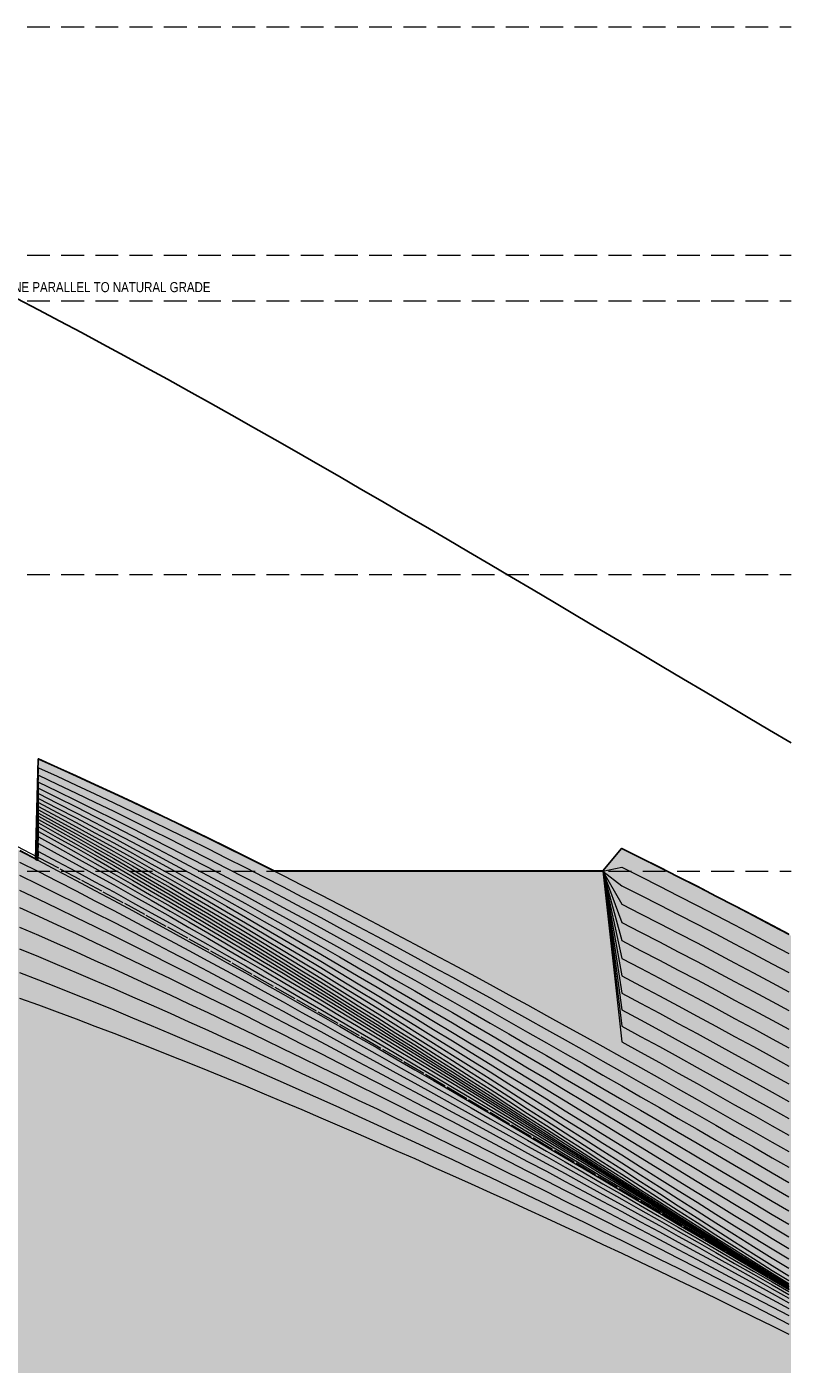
# Model space of a CAD drawing. Header units: inches. Extents: x -103 to 1584, y -3145 to 766.
# Tile 14 of 14: x 1182 to 1584, y 24 to 732. Entities that reach past the tile are written whole.
import ezdxf
from ezdxf.enums import TextEntityAlignment as Align

# ---------------------------------------------------------------- set-up
doc = ezdxf.new("R2010")
doc.units = ezdxf.units.IN
doc.header["$LTSCALE"] = 48
doc.header["$MEASUREMENT"] = 0
doc.linetypes.add('DASHED', pattern=[1.524, 1.27, -0.254])
doc.linetypes.add('HIDDEN', pattern=[0.375, 0.25, -0.125])
for name, color, linetype, lineweight in [('A-ANNO-TEXT', 7, 'CONTINUOUS', 25), ('A-ELEV', 7, 'CONTINUOUS', 25), ('A-HIDN', 8, 'HIDDEN', 18), ('A-HTPL', 1, 'DASHED', 25), ('C-TOPO-MINR', 8, 'CONTINUOUS', 9)]:
    doc.layers.add(name, color=color, linetype=linetype, lineweight=lineweight)
doc.styles.add('JM', font='IBMPlexSansCondensed-Regular.ttf')

msp = doc.modelspace()

# ---------------------------------------------------------------- hatches: boundary and pattern name
at = {"layer": 'C-TOPO-MINR'}
h = msp.add_hatch(dxfattribs=at)
h.set_pattern_fill('AR-SAND', scale=12)
h.paths.add_polyline_path([(0, 117.68), (0, 135.11), (0, 151.51), (0, 166.87), (0, 181.21), (0, 194.54), (0, 206.93), (0, 218.43), (0, 229.12), (0, 239.08), (0, 248.42), (0, 257.23), (0, 265.59), (0, 273.6), (0, 281.35), (0, 288.92), (0, 296.38), (0, 303.8), (0, 311.25), (0, 318.78), (0, 326.45), (0, 334.31), (0, 342.39), (0, 350.73), (0, 359.36), (0, 368.32), (0, 377.62), (0, 387.29), (0, 397.34), (0, 407.78), (0, 418.63), (0, 429.88), (0, 441.53), (0, 453.58), (0, 465.98), (9.9, 469.45), (19.8, 472.88), (29.7, 476.27), (39.6, 479.61), (49.5, 482.91), (59.4, 486.17), (69.3, 489.38), (79.2, 492.53), (89.1, 495.64), (96, 497.77), (96, 456.22), (96, 452.91), (96, 342.41), (99, 344.23), (108.9, 350.17), (118.8, 356.03), (128.7, 361.81), (138.6, 367.51), (148.5, 373.14), (158.4, 378.67), (168.3, 384.12), (178.2, 389.48), (188.1, 394.75), (198, 399.92), (207.9, 405), (212.82, 203.54), (217.8, 206.62), (227.7, 212.68), (237.6, 218.65), (247.5, 224.55), (257.4, 230.37), (267.3, 236.1), (277.2, 241.73), (287.1, 247.28), (297, 252.72), (306.9, 258.06), (316.8, 263.3), (326.7, 268.42), (336.6, 273.43), (346.5, 278.32), (356.4, 283.08), (366.3, 287.72), (376.2, 292.22), (386.1, 296.59), (396, 300.81), (405.9, 304.89), (415.8, 308.82), (425.7, 312.59), (435.6, 316.21), (445.5, 319.67), (455.4, 322.97), (465.3, 326.11), (475.2, 329.09), (485.1, 331.9), (495, 334.55), (504.9, 337.03), (514.8, 339.36), (524.7, 341.53), (534.6, 343.54), (544.5, 345.39), (554.4, 347.09), (564.3, 348.65), (574.2, 350.06), (584.1, 351.32), (594, 352.45), (603.9, 353.44), (613.8, 354.31), (623.7, 355.04), (633.6, 355.65), (643.5, 356.13), (653.4, 356.5), (663.3, 356.75), (673.2, 356.89), (683.1, 356.93), (693, 356.85), (702.9, 356.67), (712.8, 356.39), (722.7, 356.01), (732.6, 355.53), (742.5, 354.95), (752.4, 354.28), (762.3, 353.52), (772.2, 352.67), (782.1, 351.74), (792, 350.71), (801.9, 349.6), (811.8, 348.4), (819.62, 347.39), (821.7, 439.52), (831.6, 436.93), (841.5, 434.26), (851.4, 431.51), (861.3, 428.68), (871.2, 425.77), (881.1, 422.79), (891, 419.73), (900.9, 416.6), (910.8, 413.39), (920.7, 410.1), (930.6, 406.74), (940.5, 403.3), (950.4, 399.78), (960.3, 396.18), (970.2, 392.51), (980.1, 388.76), (990, 384.93), (999.9, 381.03), (1009.8, 377.04), (1019.7, 372.98), (1029.6, 368.85), (1039.5, 364.63), (1049.4, 360.35), (1059.3, 355.99), (1069.2, 351.55), (1079.1, 347.05), (1089, 342.48), (1098.9, 337.85), (1108.8, 333.15), (1118.7, 328.39), (1128.6, 323.57), (1138.5, 318.69), (1148.4, 313.76), (1158.3, 308.77), (1168.2, 303.74), (1176, 299.73), (1176, 316.46), (1176, 318.25), (1176, 320.07), (1177.38, 299.02), (1178.1, 298.65), (1186.5, 294.3), (1188, 346.87), (1197.9, 342.46), (1207.8, 337.99), (1217.7, 333.47), (1227.6, 328.91), (1237.5, 324.28), (1247.4, 319.61), (1257.3, 314.9), (1267.2, 310.13), (1277.1, 305.32), (1287, 300.46), (1296.9, 295.55), (1306.8, 290.61), (1311.98, 288), (1316.7, 288), (1326.6, 288), (1336.5, 288), (1346.4, 288), (1356.3, 288), (1366.2, 288), (1376.1, 288), (1386, 288), (1395.9, 288), (1405.8, 288), (1415.7, 288), (1425.6, 288), (1435.5, 288), (1445.4, 288), (1455.3, 288), (1465.2, 288), (1475.1, 288), (1485, 288), (1494.9, 299.84), (1504.8, 294.92), (1514.7, 289.95), (1524.6, 284.94), (1534.5, 279.89), (1544.4, 274.81), (1554.3, 269.68), (1564.2, 264.51), (1574.1, 259.29), (1584, 254.04), (1584, 244.01), (1584, 233.97), (1584, 223.96), (1584, 214.01), (1584, 204.15), (1584, 194.42), (1584, 184.83), (1584, 175.42), (1584, 166.19), (1584, 157.18), (1584, 148.39), (1584, 139.86), (1584, 131.58), (1584, 123.6), (1584, 115.92), (1584, 108.56), (1584, 101.57), (1584, 94.99), (1584, 88.86), (1584, 83.28), (1584, 78.37), (1584, 74.4), (1584, 71.87), (1584, 70.44), (1584, 69.61), (1584, 69.16), (1584, 68.89), (1584, 68.67), (1584, 68.39), (1584, 67.93), (1584, 67.22), (1584, 66.17), (1584, 64.72), (1584, 62.8), (1584, 60.34), (1584, 57.31), (1584, 53.62), (1584, 49.18), (1584, 43.86), (1584, 24), (0, 24), (0, 38.59), (0, 59.64), (0, 79.88), (0, 99.25)])

# ---------------------------------------------------------------- linework, layer by layer
at = {"layer": 'A-ELEV'}
msp.add_lwpolyline([(1178.16, 298.76), (1186.39, 294.49), (1187.88, 346.87), (1187.88, 346.88), (1187.88, 346.89), (1187.89, 346.91), (1187.89, 346.92), (1187.9, 346.93), (1187.9, 346.94), (1187.91, 346.95), (1187.92, 346.96), (1187.93, 346.96), (1187.94, 346.97), (1187.95, 346.98), (1187.96, 346.98), (1187.97, 346.98), (1187.98, 346.99), (1187.99, 346.99), (1188, 346.99), (1188.01, 346.99), (1188.03, 346.98), (1188.04, 346.98), (1188.05, 346.98), (1197.95, 342.57), (1197.95, 342.57), (1207.85, 338.1), (1207.85, 338.1), (1217.75, 333.58), (1217.75, 333.58), (1227.65, 329.01), (1227.65, 329.01), (1237.55, 324.39), (1237.55, 324.39), (1247.45, 319.72), (1247.45, 319.72), (1257.35, 315), (1257.35, 315), (1267.25, 310.24), (1267.25, 310.24), (1277.15, 305.42), (1277.15, 305.42), (1287.05, 300.57), (1287.05, 300.56), (1296.95, 295.66), (1296.95, 295.66), (1306.85, 290.72), (1306.85, 290.72), (1312.01, 288.12), (1484.94, 288.12), (1494.81, 299.92), (1494.82, 299.93), (1494.82, 299.93), (1494.83, 299.94), (1494.84, 299.95), (1494.85, 299.95), (1494.86, 299.96), (1494.88, 299.96), (1494.89, 299.96), (1494.9, 299.96), (1494.91, 299.96), (1494.92, 299.96), (1494.93, 299.96), (1494.94, 299.95), (1494.95, 299.95), (1504.85, 295.02), (1504.85, 295.02), (1514.75, 290.06), (1514.75, 290.06), (1524.65, 285.05), (1524.65, 285.05), (1534.55, 280), (1534.55, 280), (1544.45, 274.91), (1544.46, 274.91), (1554.36, 269.78), (1554.36, 269.78), (1564.26, 264.61), (1564.26, 264.61), (1574.16, 259.4), (1574.16, 259.4), (1582.8, 254.82)], dxfattribs=at)
at = {"layer": 'A-HIDN'}
for p, q in [((-24, 732), (1584, 732)), ((-24, 612), (1584, 612)), ((-24, 588), (1584, 588)), ((-24, 444), (1584, 444)), ((-24, 288), (1584, 288))]:
    msp.add_line(p, q, dxfattribs=at)
msp.add_lwpolyline([(1176.69, 301.14), (1188, 295.24), (1199.31, 289.28), (1210.63, 283.26), (1221.94, 277.18), (1233.26, 271.06), (1244.57, 264.88), (1255.89, 258.66), (1267.2, 252.4), (1278.51, 246.09), (1289.83, 239.74), (1301.14, 233.36), (1312.46, 226.94), (1323.77, 220.48), (1335.09, 214), (1346.4, 207.48), (1357.71, 200.94), (1369.03, 194.38), (1380.34, 187.79), (1391.66, 181.18), (1402.97, 174.56), (1414.29, 167.91), (1425.6, 161.26), (1436.91, 154.58), (1448.23, 147.9), (1459.54, 141.21), (1470.86, 134.52), (1482.17, 127.81), (1493.49, 121.11), (1504.8, 114.4), (1516.11, 107.69), (1527.43, 100.98), (1538.74, 94.27), (1550.06, 87.57), (1561.37, 80.87), (1572.69, 74.18), (1584, 67.49)], dxfattribs=at)
at = {"layer": 'A-HTPL'}
msp.add_lwpolyline([(1176.69, 589.14), (1188, 583.24), (1199.31, 577.28), (1210.63, 571.26), (1221.94, 565.18), (1233.26, 559.06), (1244.57, 552.88), (1255.89, 546.66), (1267.2, 540.4), (1278.51, 534.09), (1289.83, 527.74), (1301.14, 521.36), (1312.46, 514.94), (1323.77, 508.48), (1335.09, 502), (1346.4, 495.48), (1357.71, 488.94), (1369.03, 482.38), (1380.34, 475.79), (1391.66, 469.18), (1402.97, 462.56), (1414.29, 455.91), (1425.6, 449.26), (1436.91, 442.58), (1448.23, 435.9), (1459.54, 429.21), (1470.86, 422.52), (1482.17, 415.81), (1493.49, 409.11), (1504.8, 402.4), (1516.11, 395.69), (1527.43, 388.98), (1538.74, 382.27), (1550.06, 375.57), (1561.37, 368.87), (1572.69, 362.18), (1584, 355.49)], dxfattribs=at)
at = {"layer": 'C-TOPO-MINR'}
for points in [[(1186.49, 294.03), (1188, 346.87), (1197.9, 342.46), (1207.8, 337.99), (1217.7, 333.47), (1227.6, 328.91), (1237.5, 324.28), (1247.4, 319.61), (1257.3, 314.9), (1267.2, 310.13), (1277.1, 305.32), (1287, 300.46), (1296.9, 295.55), (1306.8, 290.61), (1316.7, 285.62), (1326.6, 280.6), (1336.5, 275.53), (1346.4, 270.43), (1356.3, 265.28), (1366.2, 260.11), (1376.1, 254.9), (1386, 249.66), (1395.9, 244.38), (1405.8, 239.08), (1415.7, 233.74), (1425.6, 228.38), (1435.5, 223), (1445.4, 217.59), (1455.3, 212.15), (1465.2, 206.69), (1475.1, 201.21), (1485, 195.71), (1494.9, 190.2), (1504.8, 184.66), (1514.7, 179.11), (1524.6, 173.54), (1534.5, 167.96), (1544.4, 162.36), (1554.3, 156.75), (1564.2, 151.13), (1574.1, 145.5), (1582.8, 140.54)], [(1186.6, 293.97), (1188, 342.4), (1197.9, 337.88), (1207.8, 333.29), (1217.7, 328.66), (1227.6, 323.98), (1237.5, 319.24), (1247.4, 314.45), (1257.3, 309.62), (1267.2, 304.74), (1277.1, 299.81), (1287, 294.84), (1296.9, 289.82), (1306.8, 284.76), (1316.7, 279.66), (1326.6, 274.53), (1336.5, 269.35), (1346.4, 264.13), (1356.3, 258.89), (1366.2, 253.6), (1376.1, 248.29), (1386, 242.94), (1395.9, 237.56), (1405.8, 232.16), (1415.7, 226.73), (1425.6, 221.27), (1435.5, 215.79), (1445.4, 210.28), (1455.3, 204.76), (1465.2, 199.21), (1475.1, 193.65), (1485, 188.07), (1494.9, 182.47), (1504.8, 176.86), (1514.7, 171.24), (1524.6, 165.6), (1534.5, 159.95), (1544.4, 154.3), (1554.3, 148.63), (1564.2, 142.96), (1574.1, 137.27), (1582.8, 132.27)], [(1186.7, 293.92), (1188, 338.38), (1197.9, 333.74), (1207.8, 329.03), (1217.7, 324.28), (1227.6, 319.47), (1237.5, 314.62), (1247.4, 309.71), (1257.3, 304.76), (1267.2, 299.76), (1277.1, 294.71), (1287, 289.62), (1296.9, 284.49), (1306.8, 279.31), (1316.7, 274.1), (1326.6, 268.84), (1336.5, 263.55), (1346.4, 258.22), (1356.3, 252.86), (1366.2, 247.47), (1376.1, 242.04), (1386, 236.59), (1395.9, 231.1), (1405.8, 225.59), (1415.7, 220.06), (1425.6, 214.5), (1435.5, 208.92), (1445.4, 203.31), (1455.3, 197.69), (1465.2, 192.06), (1475.1, 186.4), (1485, 180.74), (1494.9, 175.06), (1504.8, 169.37), (1514.7, 163.67), (1524.6, 157.96), (1534.5, 152.24), (1544.4, 146.52), (1554.3, 140.8), (1564.2, 135.07), (1574.1, 129.33), (1582.8, 124.29)], [(1186.79, 293.88), (1188, 334.79), (1197.9, 330.02), (1207.8, 325.19), (1217.7, 320.32), (1227.6, 315.39), (1237.5, 310.41), (1247.4, 305.38), (1257.3, 300.31), (1267.2, 295.19), (1277.1, 290.02), (1287, 284.81), (1296.9, 279.56), (1306.8, 274.26), (1316.7, 268.93), (1326.6, 263.55), (1336.5, 258.15), (1346.4, 252.7), (1356.3, 247.22), (1366.2, 241.71), (1376.1, 236.17), (1386, 230.61), (1395.9, 225.01), (1405.8, 219.39), (1415.7, 213.75), (1425.6, 208.08), (1435.5, 202.4), (1445.4, 196.7), (1455.3, 190.98), (1465.2, 185.24), (1475.1, 179.5), (1485, 173.74), (1494.9, 167.97), (1504.8, 162.2), (1514.7, 156.42), (1524.6, 150.64), (1534.5, 144.85), (1544.4, 139.06), (1554.3, 133.27), (1564.2, 127.48), (1574.1, 121.7), (1582.8, 116.62)], [(1186.87, 293.84), (1188, 331.59), (1197.9, 326.7), (1207.8, 321.75), (1217.7, 316.75), (1227.6, 311.7), (1237.5, 306.61), (1247.4, 301.46), (1257.3, 296.26), (1267.2, 291.02), (1277.1, 285.73), (1287, 280.4), (1296.9, 275.03), (1306.8, 269.61), (1316.7, 264.16), (1326.6, 258.67), (1336.5, 253.14), (1346.4, 247.58), (1356.3, 241.98), (1366.2, 236.36), (1376.1, 230.7), (1386, 225.02), (1395.9, 219.31), (1405.8, 213.58), (1415.7, 207.82), (1425.6, 202.05), (1435.5, 196.26), (1445.4, 190.45), (1455.3, 184.63), (1465.2, 178.8), (1475.1, 172.95), (1485, 167.1), (1494.9, 161.24), (1504.8, 155.38), (1514.7, 149.52), (1524.6, 143.66), (1534.5, 137.8), (1544.4, 131.94), (1554.3, 126.08), (1564.2, 120.24), (1574.1, 114.4), (1582.8, 109.27)], [(1186.95, 293.8), (1188, 328.76), (1197.9, 323.75), (1207.8, 318.68), (1217.7, 313.57), (1227.6, 308.4), (1237.5, 303.18), (1247.4, 297.92), (1257.3, 292.6), (1267.2, 287.24), (1277.1, 281.84), (1287, 276.39), (1296.9, 270.9), (1306.8, 265.36), (1316.7, 259.79), (1326.6, 254.18), (1336.5, 248.54), (1346.4, 242.86), (1356.3, 237.15), (1366.2, 231.41), (1376.1, 225.64), (1386, 219.84), (1395.9, 214.02), (1405.8, 208.18), (1415.7, 202.31), (1425.6, 196.43), (1435.5, 190.52), (1445.4, 184.61), (1455.3, 178.68), (1465.2, 172.75), (1475.1, 166.8), (1485, 160.85), (1494.9, 154.9), (1504.8, 148.95), (1514.7, 143), (1524.6, 137.05), (1534.5, 131.11), (1544.4, 125.18), (1554.3, 119.26), (1564.2, 113.35), (1574.1, 107.45), (1582.8, 102.29)], [(1187.01, 293.76), (1188, 326.25), (1197.9, 321.13), (1207.8, 315.95), (1217.7, 310.73), (1227.6, 305.45), (1237.5, 300.12), (1247.4, 294.74), (1257.3, 289.31), (1267.2, 283.84), (1277.1, 278.32), (1287, 272.76), (1296.9, 267.16), (1306.8, 261.51), (1316.7, 255.83), (1326.6, 250.11), (1336.5, 244.36), (1346.4, 238.57), (1356.3, 232.74), (1366.2, 226.89), (1376.1, 221.01), (1386, 215.1), (1395.9, 209.17), (1405.8, 203.21), (1415.7, 197.23), (1425.6, 191.24), (1435.5, 185.23), (1445.4, 179.21), (1455.3, 173.18), (1465.2, 167.13), (1475.1, 161.09), (1485, 155.04), (1494.9, 148.99), (1504.8, 142.94), (1514.7, 136.9), (1524.6, 130.87), (1534.5, 124.84), (1544.4, 118.84), (1554.3, 112.84), (1564.2, 106.87), (1574.1, 100.92), (1582.8, 95.71)], [(1187.07, 293.73), (1188, 324.03), (1197.9, 318.81), (1207.8, 313.53), (1217.7, 308.2), (1227.6, 302.82), (1237.5, 297.38), (1247.4, 291.9), (1257.3, 286.37), (1267.2, 280.8), (1277.1, 275.18), (1287, 269.51), (1296.9, 263.81), (1306.8, 258.06), (1316.7, 252.27), (1326.6, 246.45), (1336.5, 240.59), (1346.4, 234.7), (1356.3, 228.77), (1366.2, 222.81), (1376.1, 216.83), (1386, 210.81), (1395.9, 204.78), (1405.8, 198.72), (1415.7, 192.64), (1425.6, 186.54), (1435.5, 180.42), (1445.4, 174.3), (1455.3, 168.16), (1465.2, 162.01), (1475.1, 155.86), (1485, 149.71), (1494.9, 143.56), (1504.8, 137.42), (1514.7, 131.28), (1524.6, 125.16), (1534.5, 119.05), (1544.4, 112.96), (1554.3, 106.9), (1564.2, 100.85), (1574.1, 94.84), (1582.8, 89.59)], [(1187.13, 293.71), (1188, 322.05), (1197.9, 316.73), (1207.8, 311.36), (1217.7, 305.94), (1227.6, 300.47), (1237.5, 294.94), (1247.4, 289.37), (1257.3, 283.75), (1267.2, 278.09), (1277.1, 272.37), (1287, 266.62), (1296.9, 260.82), (1306.8, 254.99), (1316.7, 249.11), (1326.6, 243.19), (1336.5, 237.24), (1346.4, 231.26), (1356.3, 225.24), (1366.2, 219.19), (1376.1, 213.11), (1386, 207.01), (1395.9, 200.88), (1405.8, 194.73), (1415.7, 188.55), (1425.6, 182.36), (1435.5, 176.15), (1445.4, 169.93), (1455.3, 163.7), (1465.2, 157.45), (1475.1, 151.21), (1485, 144.96), (1494.9, 138.71), (1504.8, 132.47), (1514.7, 126.24), (1524.6, 120.03), (1534.5, 113.83), (1544.4, 107.65), (1554.3, 101.5), (1564.2, 95.39), (1574.1, 89.31), (1582.8, 84.01)], [(1187.18, 293.68), (1188, 320.25), (1197.9, 314.85), (1207.8, 309.4), (1217.7, 303.9), (1227.6, 298.35), (1237.5, 292.75), (1247.4, 287.11), (1257.3, 281.41), (1267.2, 275.67), (1277.1, 269.88), (1287, 264.05), (1296.9, 258.18), (1306.8, 252.27), (1316.7, 246.32), (1326.6, 240.33), (1336.5, 234.31), (1346.4, 228.25), (1356.3, 222.15), (1366.2, 216.03), (1376.1, 209.88), (1386, 203.7), (1395.9, 197.5), (1405.8, 191.27), (1415.7, 185.02), (1425.6, 178.75), (1435.5, 172.46), (1445.4, 166.16), (1455.3, 159.85), (1465.2, 153.53), (1475.1, 147.2), (1485, 140.87), (1494.9, 134.54), (1504.8, 128.22), (1514.7, 121.9), (1524.6, 115.6), (1534.5, 109.31), (1544.4, 103.05), (1554.3, 96.81), (1564.2, 90.62), (1574.1, 84.47), (1582.8, 79.11)], [(1187.23, 293.66), (1188, 318.55), (1197.9, 313.1), (1207.8, 307.59), (1217.7, 302.03), (1227.6, 296.42), (1237.5, 290.76), (1247.4, 285.05), (1257.3, 279.3), (1267.2, 273.5), (1277.1, 267.66), (1287, 261.77), (1296.9, 255.84), (1306.8, 249.88), (1316.7, 243.87), (1326.6, 237.83), (1336.5, 231.75), (1346.4, 225.64), (1356.3, 219.49), (1366.2, 213.32), (1376.1, 207.11), (1386, 200.88), (1395.9, 194.63), (1405.8, 188.35), (1415.7, 182.05), (1425.6, 175.73), (1435.5, 169.39), (1445.4, 163.04), (1455.3, 156.68), (1465.2, 150.31), (1475.1, 143.93), (1485, 137.55), (1494.9, 131.16), (1504.8, 124.78), (1514.7, 118.41), (1524.6, 112.04), (1534.5, 105.69), (1544.4, 99.37), (1554.3, 93.06), (1564.2, 86.8), (1574.1, 80.57), (1582.8, 75.15)], [(1187.27, 293.63), (1188, 316.89), (1197.9, 311.4), (1207.8, 305.84), (1217.7, 300.24), (1227.6, 294.59), (1237.5, 288.89), (1247.4, 283.14), (1257.3, 277.35), (1267.2, 271.51), (1277.1, 265.63), (1287, 259.71), (1296.9, 253.75), (1306.8, 247.75), (1316.7, 241.71), (1326.6, 235.64), (1336.5, 229.53), (1346.4, 223.38), (1356.3, 217.21), (1366.2, 211.01), (1376.1, 204.78), (1386, 198.52), (1395.9, 192.24), (1405.8, 185.94), (1415.7, 179.62), (1425.6, 173.28), (1435.5, 166.93), (1445.4, 160.56), (1455.3, 154.18), (1465.2, 147.79), (1475.1, 141.4), (1485, 135), (1494.9, 128.61), (1504.8, 122.22), (1514.7, 115.84), (1524.6, 109.47), (1534.5, 103.12), (1544.4, 96.79), (1554.3, 90.5), (1564.2, 84.24), (1574.1, 78.03), (1582.8, 72.62)], [(1187.32, 293.61), (1188, 315.19), (1197.9, 309.67), (1207.8, 304.09), (1217.7, 298.47), (1227.6, 292.79), (1237.5, 287.07), (1247.4, 281.3), (1257.3, 275.49), (1267.2, 269.64), (1277.1, 263.74), (1287, 257.8), (1296.9, 251.83), (1306.8, 245.82), (1316.7, 239.77), (1326.6, 233.68), (1336.5, 227.57), (1346.4, 221.42), (1356.3, 215.24), (1366.2, 209.04), (1376.1, 202.81), (1386, 196.55), (1395.9, 190.27), (1405.8, 183.98), (1415.7, 177.66), (1425.6, 171.33), (1435.5, 164.99), (1445.4, 158.63), (1455.3, 152.27), (1465.2, 145.9), (1475.1, 139.53), (1485, 133.16), (1494.9, 126.8), (1504.8, 120.44), (1514.7, 114.09), (1524.6, 107.77), (1534.5, 101.46), (1544.4, 95.18), (1554.3, 88.93), (1564.2, 82.72), (1574.1, 76.55), (1582.8, 71.18)], [(1187.38, 293.58), (1188, 313.34), (1197.9, 307.81), (1207.8, 302.23), (1217.7, 296.61), (1227.6, 290.93), (1237.5, 285.21), (1247.4, 279.44), (1257.3, 273.63), (1267.2, 267.78), (1277.1, 261.89), (1287, 255.96), (1296.9, 249.99), (1306.8, 243.99), (1316.7, 237.95), (1326.6, 231.88), (1336.5, 225.78), (1346.4, 219.64), (1356.3, 213.49), (1366.2, 207.3), (1376.1, 201.09), (1386, 194.86), (1395.9, 188.61), (1405.8, 182.35), (1415.7, 176.06), (1425.6, 169.77), (1435.5, 163.46), (1445.4, 157.15), (1455.3, 150.82), (1465.2, 144.5), (1475.1, 138.18), (1485, 131.86), (1494.9, 125.54), (1504.8, 119.24), (1514.7, 112.95), (1524.6, 106.67), (1534.5, 100.42), (1544.4, 94.19), (1554.3, 88), (1564.2, 81.83), (1574.1, 75.7), (1582.8, 70.35)], [(1187.44, 293.54), (1188, 311.26), (1197.9, 305.74), (1207.8, 300.18), (1217.7, 294.56), (1227.6, 288.91), (1237.5, 283.2), (1247.4, 277.46), (1257.3, 271.67), (1267.2, 265.84), (1277.1, 259.97), (1287, 254.07), (1296.9, 248.13), (1306.8, 242.15), (1316.7, 236.15), (1326.6, 230.11), (1336.5, 224.04), (1346.4, 217.95), (1356.3, 211.83), (1366.2, 205.69), (1376.1, 199.52), (1386, 193.34), (1395.9, 187.14), (1405.8, 180.92), (1415.7, 174.69), (1425.6, 168.44), (1435.5, 162.19), (1445.4, 155.93), (1455.3, 149.67), (1465.2, 143.41), (1475.1, 137.15), (1485, 130.89), (1494.9, 124.64), (1504.8, 118.39), (1514.7, 112.16), (1524.6, 105.95), (1534.5, 99.76), (1544.4, 93.58), (1554.3, 87.43), (1564.2, 81.31), (1574.1, 75.22), (1582.8, 69.89)], [(1187.51, 293.5), (1188, 308.83), (1197.9, 303.35), (1207.8, 297.81), (1217.7, 292.24), (1227.6, 286.61), (1237.5, 280.95), (1247.4, 275.24), (1257.3, 269.49), (1267.2, 263.7), (1277.1, 257.88), (1287, 252.02), (1296.9, 246.13), (1306.8, 240.2), (1316.7, 234.25), (1326.6, 228.26), (1336.5, 222.25), (1346.4, 216.21), (1356.3, 210.15), (1366.2, 204.07), (1376.1, 197.96), (1386, 191.84), (1395.9, 185.7), (1405.8, 179.55), (1415.7, 173.39), (1425.6, 167.21), (1435.5, 161.03), (1445.4, 154.84), (1455.3, 148.65), (1465.2, 142.46), (1475.1, 136.26), (1485, 130.08), (1494.9, 123.89), (1504.8, 117.72), (1514.7, 111.56), (1524.6, 105.41), (1534.5, 99.27), (1544.4, 93.15), (1554.3, 87.05), (1564.2, 80.98), (1574.1, 74.92), (1582.8, 69.62)], [(1187.6, 293.46), (1188, 305.95), (1197.9, 300.52), (1207.8, 295.04), (1217.7, 289.51), (1227.6, 283.94), (1237.5, 278.33), (1247.4, 272.68), (1257.3, 266.99), (1267.2, 261.26), (1277.1, 255.5), (1287, 249.71), (1296.9, 243.88), (1306.8, 238.02), (1316.7, 232.13), (1326.6, 226.21), (1336.5, 220.27), (1346.4, 214.3), (1356.3, 208.32), (1366.2, 202.31), (1376.1, 196.28), (1386, 190.23), (1395.9, 184.17), (1405.8, 178.1), (1415.7, 172.02), (1425.6, 165.92), (1435.5, 159.82), (1445.4, 153.71), (1455.3, 147.6), (1465.2, 141.49), (1475.1, 135.38), (1485, 129.26), (1494.9, 123.16), (1504.8, 117.06), (1514.7, 110.96), (1524.6, 104.88), (1534.5, 98.81), (1544.4, 92.75), (1554.3, 86.71), (1564.2, 80.68), (1574.1, 74.67), (1582.8, 69.4)], [(1178.1, 298.65), (1188, 293.52), (1197.9, 288.34), (1207.8, 283.12), (1217.7, 277.86), (1227.6, 272.55), (1237.5, 267.21), (1247.4, 261.83), (1257.3, 256.42), (1267.2, 250.97), (1277.1, 245.5), (1287, 239.99), (1296.9, 234.45), (1306.8, 228.89), (1316.7, 223.29), (1326.6, 217.68), (1336.5, 212.04), (1346.4, 206.38), (1356.3, 200.7), (1366.2, 195), (1376.1, 189.28), (1386, 183.55), (1395.9, 177.8), (1405.8, 172.03), (1415.7, 166.26), (1425.6, 160.47), (1435.5, 154.67), (1445.4, 148.87), (1455.3, 143.05), (1465.2, 137.23), (1475.1, 131.41), (1485, 125.58), (1494.9, 119.74), (1504.8, 113.91), (1514.7, 108.07), (1524.6, 102.23), (1534.5, 96.39), (1544.4, 90.55), (1554.3, 84.71), (1564.2, 78.88), (1574.1, 73.05), (1582.8, 67.93)], [(1187.7, 293.4), (1188, 302.51), (1197.9, 297.15), (1207.8, 291.74), (1217.7, 286.28), (1227.6, 280.78), (1237.5, 275.24), (1247.4, 269.67), (1257.3, 264.05), (1267.2, 258.4), (1277.1, 252.72), (1287, 247), (1296.9, 241.25), (1306.8, 235.48), (1316.7, 229.67), (1326.6, 223.84), (1336.5, 217.98), (1346.4, 212.11), (1356.3, 206.21), (1366.2, 200.29), (1376.1, 194.35), (1386, 188.39), (1395.9, 182.43), (1405.8, 176.44), (1415.7, 170.45), (1425.6, 164.45), (1435.5, 158.44), (1445.4, 152.42), (1455.3, 146.4), (1465.2, 140.37), (1475.1, 134.35), (1485, 128.32), (1494.9, 122.3), (1504.8, 116.27), (1514.7, 110.26), (1524.6, 104.25), (1534.5, 98.25), (1544.4, 92.25), (1554.3, 86.27), (1564.2, 80.3), (1574.1, 74.34), (1582.8, 69.11)], [(1187.83, 293.34), (1188, 298.4), (1197.9, 293.12), (1207.8, 287.8), (1217.7, 282.43), (1227.6, 277.02), (1237.5, 271.57), (1247.4, 266.09), (1257.3, 260.57), (1267.2, 255.01), (1277.1, 249.42), (1287, 243.8), (1296.9, 238.15), (1306.8, 232.47), (1316.7, 226.76), (1326.6, 221.03), (1336.5, 215.28), (1346.4, 209.5), (1356.3, 203.7), (1366.2, 197.89), (1376.1, 192.05), (1386, 186.2), (1395.9, 180.34), (1405.8, 174.46), (1415.7, 168.57), (1425.6, 162.67), (1435.5, 156.76), (1445.4, 150.84), (1455.3, 144.92), (1465.2, 138.99), (1475.1, 133.06), (1485, 127.12), (1494.9, 121.19), (1504.8, 115.26), (1514.7, 109.32), (1524.6, 103.4), (1534.5, 97.47), (1544.4, 91.55), (1554.3, 85.63), (1564.2, 79.73), (1574.1, 73.83), (1582.8, 68.65)], [(1484.76, 288), (1485, 288), (1494.9, 299.84), (1504.8, 294.92), (1514.7, 289.95), (1524.6, 284.94), (1534.5, 279.89), (1544.4, 274.81), (1554.3, 269.68), (1564.2, 264.51), (1574.1, 259.29), (1582.8, 254.68)], [(1178.1, 292.77), (1188, 287.75), (1197.9, 282.7), (1207.8, 277.6), (1217.7, 272.46), (1227.6, 267.28), (1237.5, 262.06), (1247.4, 256.81), (1257.3, 251.52), (1267.2, 246.2), (1277.1, 240.85), (1287, 235.47), (1296.9, 230.06), (1306.8, 224.63), (1316.7, 219.17), (1326.6, 213.68), (1336.5, 208.17), (1346.4, 202.64), (1356.3, 197.09), (1366.2, 191.52), (1376.1, 185.94), (1386, 180.33), (1395.9, 174.71), (1405.8, 169.08), (1415.7, 163.43), (1425.6, 157.77), (1435.5, 152.1), (1445.4, 146.41), (1455.3, 140.72), (1465.2, 135.02), (1475.1, 129.31), (1485, 123.59), (1494.9, 117.87), (1504.8, 112.14), (1514.7, 106.4), (1524.6, 100.66), (1534.5, 94.92), (1544.4, 89.18), (1554.3, 83.43), (1564.2, 77.68), (1574.1, 71.93), (1582.8, 66.87)], [(1178.1, 285.89), (1188, 281.01), (1197.9, 276.1), (1207.8, 271.14), (1217.7, 266.14), (1227.6, 261.1), (1237.5, 256.03), (1247.4, 250.92), (1257.3, 245.78), (1267.2, 240.6), (1277.1, 235.4), (1287, 230.16), (1296.9, 224.9), (1306.8, 219.61), (1316.7, 214.3), (1326.6, 208.96), (1336.5, 203.59), (1346.4, 198.21), (1356.3, 192.81), (1366.2, 187.38), (1376.1, 181.94), (1386, 176.48), (1395.9, 171), (1405.8, 165.5), (1415.7, 160), (1425.6, 154.47), (1435.5, 148.94), (1445.4, 143.39), (1455.3, 137.83), (1465.2, 132.26), (1475.1, 126.67), (1485, 121.08), (1494.9, 115.48), (1504.8, 109.87), (1514.7, 104.25), (1524.6, 98.62), (1534.5, 92.99), (1544.4, 87.35), (1554.3, 81.7), (1564.2, 76.05), (1574.1, 70.39), (1582.8, 65.41)], [(1311.74, 288), (1316.7, 288), (1326.6, 288), (1336.5, 288), (1346.4, 288), (1356.3, 288), (1366.2, 288), (1376.1, 288), (1386, 288), (1395.9, 288), (1405.8, 288), (1415.7, 288), (1425.6, 288), (1435.5, 288), (1445.4, 288), (1455.3, 288), (1465.2, 288), (1475.1, 288), (1485, 288), (1494.9, 198.21), (1504.8, 192.75), (1514.7, 187.26), (1524.6, 181.76), (1534.5, 176.24), (1544.4, 170.7), (1554.3, 165.15), (1564.2, 159.58), (1574.1, 153.99), (1582.8, 149.07)], [(1484.76, 288), (1485, 288), (1494.9, 290.08), (1504.8, 285.12), (1514.7, 280.12), (1524.6, 275.08), (1534.5, 270), (1544.4, 264.88), (1554.3, 259.72), (1564.2, 254.52), (1574.1, 249.28), (1582.8, 244.65)], [(1484.76, 288), (1485, 288), (1494.9, 206.5), (1504.8, 201.1), (1514.7, 195.68), (1524.6, 190.24), (1534.5, 184.78), (1544.4, 179.3), (1554.3, 173.79), (1564.2, 168.27), (1574.1, 162.73), (1582.8, 157.85)], [(1484.76, 288), (1485, 288), (1494.9, 215.05), (1504.8, 209.72), (1514.7, 204.36), (1524.6, 198.97), (1534.5, 193.56), (1544.4, 188.13), (1554.3, 182.68), (1564.2, 177.2), (1574.1, 171.71), (1582.8, 166.86)], [(1484.76, 288), (1485, 288), (1494.9, 223.84), (1504.8, 218.56), (1514.7, 213.26), (1524.6, 207.93), (1534.5, 202.57), (1544.4, 197.19), (1554.3, 191.78), (1564.2, 186.35), (1574.1, 180.89), (1582.8, 176.08)], [(1484.76, 288), (1485, 288), (1494.9, 232.85), (1504.8, 227.63), (1514.7, 222.37), (1524.6, 217.09), (1534.5, 211.79), (1544.4, 206.45), (1554.3, 201.08), (1564.2, 195.69), (1574.1, 190.28), (1582.8, 185.49)], [(1484.76, 288), (1485, 288), (1494.9, 242.05), (1504.8, 236.88), (1514.7, 231.68), (1524.6, 226.45), (1534.5, 221.18), (1544.4, 215.89), (1554.3, 210.56), (1564.2, 205.21), (1574.1, 199.83), (1582.8, 195.07)], [(1484.76, 288), (1485, 288), (1494.9, 251.43), (1504.8, 246.31), (1514.7, 241.15), (1524.6, 235.96), (1534.5, 230.74), (1544.4, 225.49), (1554.3, 220.2), (1564.2, 214.88), (1574.1, 209.53), (1582.8, 204.81)], [(1484.76, 288), (1485, 288), (1494.9, 260.96), (1504.8, 255.88), (1514.7, 250.76), (1524.6, 245.62), (1534.5, 240.43), (1544.4, 235.21), (1554.3, 229.96), (1564.2, 224.68), (1574.1, 219.36), (1582.8, 214.66)], [(1484.76, 288), (1485, 288), (1494.9, 270.6), (1504.8, 265.56), (1514.7, 260.49), (1524.6, 255.37), (1534.5, 250.23), (1544.4, 245.04), (1554.3, 239.82), (1564.2, 234.57), (1574.1, 229.28), (1582.8, 224.6)], [(1484.76, 288), (1485, 288), (1494.9, 280.32), (1504.8, 275.32), (1514.7, 270.28), (1524.6, 265.21), (1534.5, 260.09), (1544.4, 254.94), (1554.3, 249.76), (1564.2, 244.53), (1574.1, 239.27), (1582.8, 234.61)], [(1178.1, 277.93), (1188, 273.21), (1197.9, 268.46), (1207.8, 263.66), (1217.7, 258.82), (1227.6, 253.95), (1237.5, 249.04), (1247.4, 244.09), (1257.3, 239.11), (1267.2, 234.1), (1277.1, 229.06), (1287, 223.99), (1296.9, 218.89), (1306.8, 213.76), (1316.7, 208.61), (1326.6, 203.43), (1336.5, 198.23), (1346.4, 193.01), (1356.3, 187.76), (1366.2, 182.5), (1376.1, 177.21), (1386, 171.91), (1395.9, 166.58), (1405.8, 161.24), (1415.7, 155.89), (1425.6, 150.52), (1435.5, 145.13), (1445.4, 139.73), (1455.3, 134.31), (1465.2, 128.88), (1475.1, 123.44), (1485, 117.99), (1494.9, 112.52), (1504.8, 107.04), (1514.7, 101.55), (1524.6, 96.05), (1534.5, 90.53), (1544.4, 85.01), (1554.3, 79.47), (1564.2, 73.92), (1574.1, 68.36), (1582.8, 63.47)], [(1178.1, 268.83), (1188, 264.3), (1197.9, 259.73), (1207.8, 255.11), (1217.7, 250.46), (1227.6, 245.77), (1237.5, 241.04), (1247.4, 236.28), (1257.3, 231.48), (1267.2, 226.65), (1277.1, 221.79), (1287, 216.9), (1296.9, 211.98), (1306.8, 207.03), (1316.7, 202.05), (1326.6, 197.05), (1336.5, 192.03), (1346.4, 186.98), (1356.3, 181.9), (1366.2, 176.81), (1376.1, 171.7), (1386, 166.56), (1395.9, 161.41), (1405.8, 156.23), (1415.7, 151.04), (1425.6, 145.83), (1435.5, 140.61), (1445.4, 135.36), (1455.3, 130.11), (1465.2, 124.83), (1475.1, 119.54), (1485, 114.24), (1494.9, 108.92), (1504.8, 103.58), (1514.7, 98.23), (1524.6, 92.87), (1534.5, 87.48), (1544.4, 82.09), (1554.3, 76.67), (1564.2, 71.25), (1574.1, 65.8), (1582.8, 61.01)], [(1178.1, 258.57), (1188, 254.25), (1197.9, 249.88), (1207.8, 245.48), (1217.7, 241.03), (1227.6, 236.54), (1237.5, 232.02), (1247.4, 227.45), (1257.3, 222.85), (1267.2, 218.22), (1277.1, 213.56), (1287, 208.86), (1296.9, 204.13), (1306.8, 199.38), (1316.7, 194.59), (1326.6, 189.78), (1336.5, 184.94), (1346.4, 180.08), (1356.3, 175.19), (1366.2, 170.28), (1376.1, 165.35), (1386, 160.4), (1395.9, 155.42), (1405.8, 150.42), (1415.7, 145.41), (1425.6, 140.37), (1435.5, 135.32), (1445.4, 130.25), (1455.3, 125.16), (1465.2, 120.05), (1475.1, 114.92), (1485, 109.78), (1494.9, 104.62), (1504.8, 99.44), (1514.7, 94.24), (1524.6, 89.02), (1534.5, 83.79), (1544.4, 78.53), (1554.3, 73.26), (1564.2, 67.96), (1574.1, 62.64), (1582.8, 57.95)], [(1178.1, 247.18), (1188, 243.09), (1197.9, 238.95), (1207.8, 234.76), (1217.7, 230.54), (1227.6, 226.27), (1237.5, 221.96), (1247.4, 217.61), (1257.3, 213.23), (1267.2, 208.81), (1277.1, 204.35), (1287, 199.87), (1296.9, 195.34), (1306.8, 190.79), (1316.7, 186.21), (1326.6, 181.6), (1336.5, 176.96), (1346.4, 172.3), (1356.3, 167.6), (1366.2, 162.89), (1376.1, 158.15), (1386, 153.38), (1395.9, 148.59), (1405.8, 143.78), (1415.7, 138.95), (1425.6, 134.1), (1435.5, 129.22), (1445.4, 124.33), (1455.3, 119.42), (1465.2, 114.48), (1475.1, 109.53), (1485, 104.55), (1494.9, 99.56), (1504.8, 94.55), (1514.7, 89.51), (1524.6, 84.46), (1534.5, 79.38), (1544.4, 74.28), (1554.3, 69.16), (1564.2, 64.01), (1574.1, 58.83), (1582.8, 54.25)], [(1178.1, 234.71), (1188, 230.86), (1197.9, 226.96), (1207.8, 223.01), (1217.7, 219.02), (1227.6, 214.99), (1237.5, 210.91), (1247.4, 206.79), (1257.3, 202.63), (1267.2, 198.43), (1277.1, 194.2), (1287, 189.93), (1296.9, 185.62), (1306.8, 181.28), (1316.7, 176.91), (1326.6, 172.51), (1336.5, 168.08), (1346.4, 163.62), (1356.3, 159.13), (1366.2, 154.62), (1376.1, 150.07), (1386, 145.51), (1395.9, 140.91), (1405.8, 136.29), (1415.7, 131.65), (1425.6, 126.99), (1435.5, 122.3), (1445.4, 117.58), (1455.3, 112.85), (1465.2, 108.09), (1475.1, 103.31), (1485, 98.51), (1494.9, 93.69), (1504.8, 88.85), (1514.7, 83.98), (1524.6, 79.09), (1534.5, 74.18), (1544.4, 69.24), (1554.3, 64.27), (1564.2, 59.28), (1574.1, 54.25), (1582.8, 49.8)], [(1178.1, 221.25), (1188, 217.65), (1197.9, 213.99), (1207.8, 210.29), (1217.7, 206.54), (1227.6, 202.74), (1237.5, 198.9), (1247.4, 195.01), (1257.3, 191.09), (1267.2, 187.12), (1277.1, 183.11), (1287, 179.07), (1296.9, 174.99), (1306.8, 170.87), (1316.7, 166.72), (1326.6, 162.54), (1336.5, 158.32), (1346.4, 154.07), (1356.3, 149.79), (1366.2, 145.48), (1376.1, 141.14), (1386, 136.78), (1395.9, 132.38), (1405.8, 127.96), (1415.7, 123.51), (1425.6, 119.03), (1435.5, 114.53), (1445.4, 110), (1455.3, 105.45), (1465.2, 100.87), (1475.1, 96.27), (1485, 91.64), (1494.9, 86.99), (1504.8, 82.31), (1514.7, 77.61), (1524.6, 72.88), (1534.5, 68.12), (1544.4, 63.33), (1554.3, 58.51), (1564.2, 53.66), (1574.1, 48.78), (1582.8, 44.46)]]:
    msp.add_lwpolyline(points, dxfattribs=at)

# ---------------------------------------------------------------- texts
at = {"layer": 'A-ANNO-TEXT', "style": 'JM'}
msp.add_text('MAX. HEIGHT — 24\'-0" PLANE PARALLEL TO NATURAL GRADE', height=5.28, dxfattribs=at).set_placement((1188, 590.92), align=Align.BOTTOM_CENTER)

doc.saveas('drawing.dxf')
